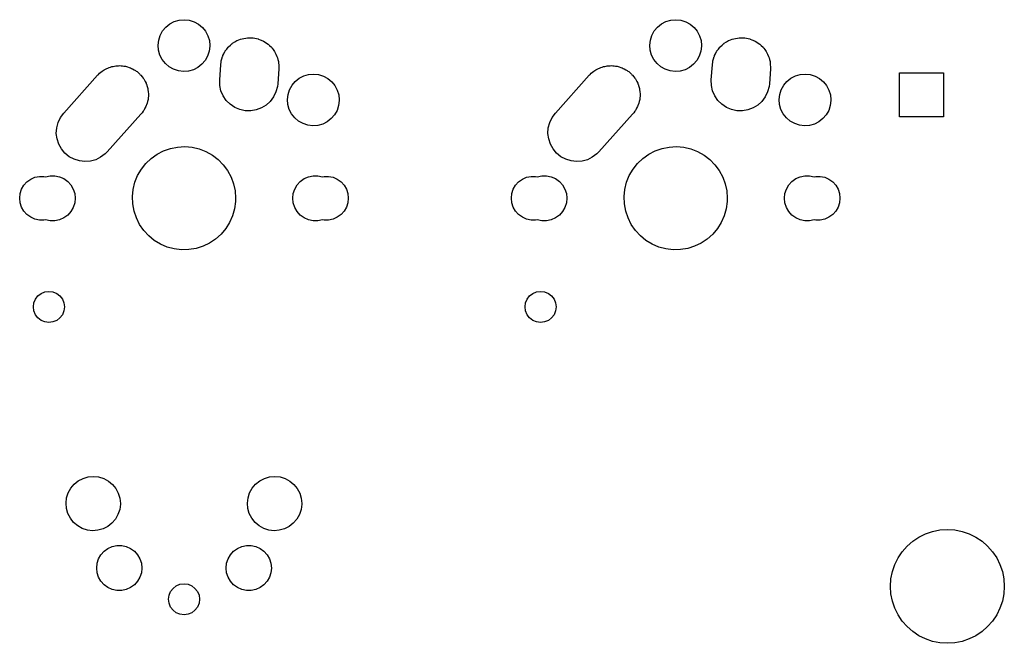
# Model space of a CAD drawing. Extents: x 124.3 to 210.2, y -114.7 to -26.3.
# Tile 2 of 7: x 172.2 to 210.2, y -114.7 to -90.6. Entities that reach past the tile are written whole.
import ezdxf

# ---------------------------------------------------------------- set-up
doc = ezdxf.new("R2010")
doc.units = 0
doc.layers.add('BLACK', color=7, linetype='CONTINUOUS')

msp = doc.modelspace()

# ---------------------------------------------------------------- linework, layer by layer
at = {"layer": 'BLACK', "linetype": 'CONTINUOUS'}
for p, q in [((177.675, -91.035), (177.8, -90.8855)), ((177.8, -90.8855), (177.952, -90.7632)), ((177.952, -90.7632), (178.125, -90.6728)), ((178.125, -90.6728), (178.313, -90.6177)), ((178.313, -90.6177), (178.507, -90.6)), ((178.507, -90.6), (178.701, -90.6204)), ((178.701, -90.6204), (178.888, -90.6781)), ((178.888, -90.6781), (179.059, -90.771)), ((179.059, -90.771), (179.21, -90.8954)), ((179.21, -90.8954), (179.333, -91.0466)), ((196.675, -91.035), (196.8, -90.8855)), ((196.8, -90.8855), (196.952, -90.7632)), ((196.952, -90.7632), (197.125, -90.6728)), ((197.125, -90.6728), (197.313, -90.6177)), ((197.313, -90.6177), (197.507, -90.6)), ((197.507, -90.6), (197.701, -90.6204)), ((197.701, -90.6204), (197.888, -90.6781)), ((197.888, -90.6781), (198.059, -90.771)), ((198.059, -90.771), (198.21, -90.8954)), ((198.21, -90.8954), (198.333, -91.0466)), ((177.522, -91.3921), (177.581, -91.2061)), ((177.581, -91.2061), (177.675, -91.035)), ((179.333, -91.0466), (179.425, -91.2189)), ((179.425, -91.2189), (179.481, -91.4058)), ((180.749, -91.3333), (180.952, -91.2985)), ((180.952, -91.2985), (180.954, -91.2985)), ((180.954, -91.2985), (180.957, -91.298)), ((180.957, -91.298), (181.02, -91.2994)), ((181.02, -91.2994), (181.158, -91.3012)), ((181.158, -91.3012), (181.164, -91.3025)), ((181.164, -91.3025), (181.171, -91.3027)), ((181.171, -91.3027), (181.24, -91.3176)), ((181.24, -91.3176), (181.36, -91.3413)), ((196.522, -91.3921), (196.581, -91.2061)), ((196.581, -91.2061), (196.675, -91.035)), ((198.333, -91.0466), (198.425, -91.2189)), ((198.425, -91.2189), (198.481, -91.4058)), ((199.749, -91.3333), (199.952, -91.2985)), ((199.952, -91.2985), (199.954, -91.2985)), ((199.954, -91.2985), (199.957, -91.298)), ((199.957, -91.298), (200.02, -91.2994)), ((200.02, -91.2994), (200.158, -91.3012)), ((200.158, -91.3012), (200.164, -91.3025)), ((200.164, -91.3025), (200.171, -91.3027)), ((200.171, -91.3027), (200.24, -91.3176)), ((200.24, -91.3176), (200.36, -91.3413)), ((177.5, -91.586), (177.522, -91.3921)), ((177.516, -91.7805), (177.5, -91.586)), ((179.5, -91.6279), (179.475, -91.8215)), ((179.481, -91.4058), (179.5, -91.6)), ((179.5, -91.6), (179.5, -91.6279)), ((180.151, -91.7385), (180.206, -91.6643)), ((180.206, -91.6643), (180.217, -91.6543)), ((180.217, -91.6543), (180.224, -91.6456)), ((180.224, -91.6456), (180.295, -91.5836)), ((180.295, -91.5836), (180.364, -91.5203)), ((180.364, -91.5203), (180.373, -91.5148)), ((180.373, -91.5148), (180.379, -91.5099)), ((180.379, -91.5099), (180.468, -91.4566)), ((180.468, -91.4566), (180.546, -91.4088)), ((180.546, -91.4088), (180.552, -91.4066)), ((180.552, -91.4066), (180.556, -91.4046)), ((180.556, -91.4046), (180.681, -91.3584)), ((180.681, -91.3584), (180.746, -91.3338)), ((180.746, -91.3338), (180.748, -91.3335)), ((180.748, -91.3335), (180.749, -91.3333)), ((181.36, -91.3413), (181.37, -91.3456)), ((181.37, -91.3456), (181.38, -91.3476)), ((181.38, -91.3476), (181.446, -91.3758)), ((181.446, -91.3758), (181.551, -91.4176)), ((181.551, -91.4176), (181.564, -91.4262)), ((181.564, -91.4262), (181.576, -91.4313)), ((181.576, -91.4313), (181.635, -91.4707)), ((181.635, -91.4707), (181.725, -91.5275)), ((181.725, -91.5275), (181.74, -91.5415)), ((181.74, -91.5415), (181.754, -91.5506)), ((181.754, -91.5506), (181.802, -91.5989)), ((181.802, -91.5989), (181.876, -91.6672)), ((181.876, -91.6672), (181.891, -91.6875)), ((181.891, -91.6875), (181.905, -91.7014)), ((196.5, -91.586), (196.522, -91.3921)), ((196.516, -91.7805), (196.5, -91.586)), ((198.5, -91.6279), (198.475, -91.8215)), ((198.481, -91.4058), (198.5, -91.6)), ((198.5, -91.6), (198.5, -91.6279)), ((199.151, -91.7385), (199.206, -91.6643)), ((199.206, -91.6643), (199.217, -91.6543)), ((199.217, -91.6543), (199.224, -91.6456)), ((199.224, -91.6456), (199.295, -91.5836)), ((199.295, -91.5836), (199.364, -91.5203)), ((199.364, -91.5203), (199.373, -91.5148)), ((199.373, -91.5148), (199.379, -91.5099)), ((199.379, -91.5099), (199.468, -91.4566)), ((199.468, -91.4566), (199.546, -91.4088)), ((199.546, -91.4088), (199.552, -91.4066)), ((199.552, -91.4066), (199.556, -91.4046)), ((199.556, -91.4046), (199.681, -91.3584)), ((199.681, -91.3584), (199.746, -91.3338)), ((199.746, -91.3338), (199.748, -91.3335)), ((199.748, -91.3335), (199.749, -91.3333)), ((200.36, -91.3413), (200.37, -91.3456)), ((200.37, -91.3456), (200.38, -91.3476)), ((200.38, -91.3476), (200.446, -91.3758)), ((200.446, -91.3758), (200.551, -91.4176)), ((200.551, -91.4176), (200.564, -91.4262)), ((200.564, -91.4262), (200.576, -91.4313)), ((200.576, -91.4313), (200.635, -91.4707)), ((200.635, -91.4707), (200.725, -91.5275)), ((200.725, -91.5275), (200.74, -91.5415)), ((200.74, -91.5415), (200.754, -91.5506)), ((200.754, -91.5506), (200.802, -91.5989)), ((200.802, -91.5989), (200.876, -91.6672)), ((200.876, -91.6672), (200.891, -91.6875)), ((200.891, -91.6875), (200.905, -91.7014)), ((177.57, -91.9681), (177.516, -91.7805)), ((177.659, -92.1417), (177.57, -91.9681)), ((179.414, -92.0067), (179.317, -92.1764)), ((179.475, -91.8215), (179.414, -92.0067)), ((179.963, -92.1113), (179.985, -92.0278)), ((179.985, -92.0278), (179.995, -92.007)), ((179.995, -92.007), (180.001, -91.9895)), ((180.001, -91.9895), (180.039, -91.9164)), ((180.039, -91.9164), (180.078, -91.8355)), ((180.078, -91.8355), (180.09, -91.8202)), ((180.09, -91.8202), (180.096, -91.8073)), ((180.096, -91.8073), (180.151, -91.7385)), ((181.905, -91.7014), (181.942, -91.7559)), ((181.942, -91.7559), (181.999, -91.8322)), ((181.999, -91.8322), (182.012, -91.8589)), ((182.012, -91.8589), (182.025, -91.878)), ((182.025, -91.878), (182.051, -91.9362)), ((182.051, -91.9362), (182.09, -92.0168)), ((182.09, -92.0168), (182.1, -92.0499)), ((182.1, -92.0499), (182.11, -92.0742)), ((182.11, -92.0742), (182.123, -92.1335)), ((196.57, -91.9681), (196.516, -91.7805)), ((196.659, -92.1417), (196.57, -91.9681)), ((198.414, -92.0067), (198.317, -92.1764)), ((198.475, -91.8215), (198.414, -92.0067)), ((198.963, -92.1113), (198.985, -92.0278)), ((198.985, -92.0278), (198.995, -92.007)), ((198.995, -92.007), (199.001, -91.9895)), ((199.001, -91.9895), (199.039, -91.9164)), ((199.039, -91.9164), (199.078, -91.8355)), ((199.078, -91.8355), (199.09, -91.8202)), ((199.09, -91.8202), (199.096, -91.8073)), ((199.096, -91.8073), (199.151, -91.7385)), ((200.905, -91.7014), (200.942, -91.7559)), ((200.942, -91.7559), (200.999, -91.8322)), ((200.999, -91.8322), (201.012, -91.8589)), ((201.012, -91.8589), (201.025, -91.878)), ((201.025, -91.878), (201.051, -91.9362)), ((201.051, -91.9362), (201.09, -92.0168)), ((201.09, -92.0168), (201.1, -92.0499)), ((201.1, -92.0499), (201.11, -92.0742)), ((201.11, -92.0742), (201.123, -92.1335)), ((175.561, -92.4678), (175.602, -92.4476)), ((175.602, -92.4476), (175.654, -92.4334)), ((175.654, -92.4334), (175.709, -92.4133)), ((175.709, -92.4133), (175.761, -92.4044)), ((175.761, -92.4044), (175.809, -92.3914)), ((175.809, -92.3914), (175.859, -92.3876)), ((175.859, -92.3876), (175.912, -92.3785)), ((175.912, -92.3785), (175.969, -92.3792)), ((175.969, -92.3792), (176.022, -92.3752)), ((176.022, -92.3752), (176.068, -92.3805)), ((176.068, -92.3805), (176.118, -92.3812)), ((176.118, -92.3812), (176.178, -92.3931)), ((176.178, -92.3931), (176.234, -92.3996)), ((176.234, -92.3996), (176.275, -92.4124)), ((176.275, -92.4124), (176.32, -92.4213)), ((176.32, -92.4213), (176.381, -92.4457)), ((176.381, -92.4457), (176.438, -92.4637)), ((177.781, -92.2947), (177.659, -92.1417)), ((177.929, -92.4211), (177.781, -92.2947)), ((178.1, -92.5164), (177.929, -92.4211)), ((179.036, -92.4443), (178.862, -92.5323)), ((179.19, -92.3242), (179.036, -92.4443)), ((179.317, -92.1764), (179.19, -92.3242)), ((179.878, -92.9235), (179.917, -92.3435)), ((179.917, -92.3435), (179.93, -92.2343)), ((179.93, -92.2343), (179.937, -92.208)), ((179.937, -92.208), (179.94, -92.1861)), ((179.94, -92.1861), (179.963, -92.1113)), ((182.123, -92.1335), (182.146, -92.215)), ((182.146, -92.215), (182.15, -92.2537)), ((182.15, -92.2537), (182.156, -92.2829)), ((182.156, -92.2829), (182.158, -92.3408)), ((182.158, -92.3408), (182.165, -92.42)), ((182.165, -92.42), (182.163, -92.4789)), ((194.561, -92.4678), (194.602, -92.4476)), ((194.602, -92.4476), (194.654, -92.4334)), ((194.654, -92.4334), (194.709, -92.4133)), ((194.709, -92.4133), (194.761, -92.4044)), ((194.761, -92.4044), (194.809, -92.3914)), ((194.809, -92.3914), (194.859, -92.3876)), ((194.859, -92.3876), (194.912, -92.3785)), ((194.912, -92.3785), (194.969, -92.3792)), ((194.969, -92.3792), (195.022, -92.3752)), ((195.022, -92.3752), (195.068, -92.3805)), ((195.068, -92.3805), (195.118, -92.3812)), ((195.118, -92.3812), (195.178, -92.3931)), ((195.178, -92.3931), (195.234, -92.3996)), ((195.234, -92.3996), (195.275, -92.4124)), ((195.275, -92.4124), (195.32, -92.4213)), ((195.32, -92.4213), (195.381, -92.4457)), ((195.381, -92.4457), (195.438, -92.4637)), ((196.781, -92.2947), (196.659, -92.1417)), ((196.929, -92.4211), (196.781, -92.2947)), ((197.1, -92.5164), (196.929, -92.4211)), ((198.036, -92.4443), (197.862, -92.5323)), ((198.19, -92.3242), (198.036, -92.4443)), ((198.317, -92.1764), (198.19, -92.3242)), ((198.878, -92.9235), (198.917, -92.3435)), ((198.917, -92.3435), (198.93, -92.2343)), ((198.93, -92.2343), (198.937, -92.208)), ((198.937, -92.208), (198.94, -92.1861)), ((198.94, -92.1861), (198.963, -92.1113)), ((201.123, -92.1335), (201.146, -92.215)), ((201.146, -92.215), (201.15, -92.2537)), ((201.15, -92.2537), (201.156, -92.2829)), ((201.156, -92.2829), (201.158, -92.3408)), ((201.158, -92.3408), (201.165, -92.42)), ((201.165, -92.42), (201.163, -92.4789)), ((173.853, -94.2087), (175.163, -92.7487)), ((175.163, -92.7487), (175.178, -92.7332)), ((175.178, -92.7332), (175.184, -92.7256)), ((175.184, -92.7256), (175.195, -92.7155)), ((175.195, -92.7155), (175.24, -92.6706)), ((175.24, -92.6706), (175.289, -92.6338)), ((175.289, -92.6338), (175.339, -92.5899)), ((175.339, -92.5899), (175.377, -92.5671)), ((175.377, -92.5671), (175.411, -92.5418)), ((175.411, -92.5418), (175.462, -92.5165)), ((175.462, -92.5165), (175.516, -92.4846)), ((175.516, -92.4846), (175.561, -92.4678)), ((176.438, -92.4637), (176.472, -92.4822)), ((176.472, -92.4822), (176.511, -92.4976)), ((176.511, -92.4976), (176.57, -92.535)), ((176.57, -92.535), (176.626, -92.5651)), ((176.626, -92.5651), (176.653, -92.5875)), ((176.653, -92.5875), (176.685, -92.6075)), ((176.685, -92.6075), (176.74, -92.6582)), ((176.74, -92.6582), (176.791, -92.7003)), ((176.791, -92.7003), (176.812, -92.7246)), ((176.812, -92.7246), (176.836, -92.7472)), ((176.836, -92.7472), (176.884, -92.8109)), ((176.884, -92.8109), (176.928, -92.8644)), ((178.285, -92.5767), (178.1, -92.5164)), ((178.479, -92.5998), (178.285, -92.5767)), ((178.674, -92.5848), (178.479, -92.5998)), ((178.862, -92.5323), (178.674, -92.5848)), ((182.162, -92.4965), (182.122, -93.0765)), ((182.163, -92.4789), (182.162, -92.4905)), ((182.162, -92.4905), (182.162, -92.4965)), ((182.952, -92.8632), (183.125, -92.7728)), ((183.125, -92.7728), (183.313, -92.7177)), ((183.313, -92.7177), (183.507, -92.7)), ((183.507, -92.7), (183.701, -92.7204)), ((183.701, -92.7204), (183.888, -92.7781)), ((183.888, -92.7781), (184.059, -92.871)), ((192.853, -94.2087), (194.163, -92.7487)), ((194.163, -92.7487), (194.178, -92.7332)), ((194.178, -92.7332), (194.184, -92.7256)), ((194.184, -92.7256), (194.195, -92.7155)), ((194.195, -92.7155), (194.24, -92.6706)), ((194.24, -92.6706), (194.289, -92.6338)), ((194.289, -92.6338), (194.339, -92.5899)), ((194.339, -92.5899), (194.377, -92.5671)), ((194.377, -92.5671), (194.411, -92.5418)), ((194.411, -92.5418), (194.462, -92.5165)), ((194.462, -92.5165), (194.516, -92.4846)), ((194.516, -92.4846), (194.561, -92.4678)), ((195.438, -92.4637), (195.472, -92.4822)), ((195.472, -92.4822), (195.511, -92.4976)), ((195.511, -92.4976), (195.57, -92.535)), ((195.57, -92.535), (195.626, -92.5651)), ((195.626, -92.5651), (195.653, -92.5875)), ((195.653, -92.5875), (195.685, -92.6075)), ((195.685, -92.6075), (195.74, -92.6582)), ((195.74, -92.6582), (195.791, -92.7003)), ((195.791, -92.7003), (195.812, -92.7246)), ((195.812, -92.7246), (195.836, -92.7472)), ((195.836, -92.7472), (195.884, -92.8109)), ((195.884, -92.8109), (195.928, -92.8644)), ((197.285, -92.5767), (197.1, -92.5164)), ((197.479, -92.5998), (197.285, -92.5767)), ((197.674, -92.5848), (197.479, -92.5998)), ((197.862, -92.5323), (197.674, -92.5848)), ((201.162, -92.4965), (201.122, -93.0765)), ((201.163, -92.4789), (201.162, -92.4905)), ((201.162, -92.4905), (201.162, -92.4965)), ((201.952, -92.8632), (202.125, -92.7728)), ((202.125, -92.7728), (202.313, -92.7177)), ((202.313, -92.7177), (202.507, -92.7)), ((202.507, -92.7), (202.701, -92.7204)), ((202.701, -92.7204), (202.888, -92.7781)), ((202.888, -92.7781), (203.059, -92.871)), ((206.15, -94.35), (206.15, -92.65)), ((206.15, -92.65), (207.85, -92.65)), ((207.85, -92.65), (207.85, -94.35)), ((176.928, -92.8644), (176.942, -92.8887)), ((176.942, -92.8887), (176.959, -92.9122)), ((176.959, -92.9122), (176.997, -92.9879)), ((176.997, -92.9879), (177.032, -93.0514)), ((177.032, -93.0514), (177.039, -93.0742)), ((177.039, -93.0742), (177.05, -93.0968)), ((177.05, -93.0968), (177.075, -93.1832)), ((177.075, -93.1832), (177.098, -93.2546)), ((179.883, -93.1371), (179.878, -92.9235)), ((179.929, -93.3458), (179.883, -93.1371)), ((182.11, -93.1857), (182.054, -93.3921)), ((182.122, -93.0765), (182.11, -93.1857)), ((182.581, -93.3061), (182.675, -93.135)), ((182.675, -93.135), (182.8, -92.9855)), ((182.8, -92.9855), (182.952, -92.8632)), ((184.059, -92.871), (184.21, -92.9954)), ((184.21, -92.9954), (184.333, -93.1466)), ((184.333, -93.1466), (184.425, -93.3189)), ((195.928, -92.8644), (195.942, -92.8887)), ((195.942, -92.8887), (195.959, -92.9122)), ((195.959, -92.9122), (195.997, -92.9879)), ((195.997, -92.9879), (196.032, -93.0514)), ((196.032, -93.0514), (196.039, -93.0742)), ((196.039, -93.0742), (196.05, -93.0968)), ((196.05, -93.0968), (196.075, -93.1832)), ((196.075, -93.1832), (196.098, -93.2546)), ((198.883, -93.1371), (198.878, -92.9235)), ((198.929, -93.3458), (198.883, -93.1371)), ((201.11, -93.1857), (201.054, -93.3921)), ((201.122, -93.0765), (201.11, -93.1857)), ((201.581, -93.3061), (201.675, -93.135)), ((201.675, -93.135), (201.8, -92.9855)), ((201.8, -92.9855), (201.952, -92.8632)), ((203.059, -92.871), (203.21, -92.9954)), ((203.21, -92.9954), (203.333, -93.1466)), ((203.333, -93.1466), (203.425, -93.3189)), ((177.098, -93.2546), (177.1, -93.2746)), ((177.1, -93.2746), (177.106, -93.295)), ((177.106, -93.295), (177.115, -93.3903)), ((177.123, -93.5589), (177.114, -93.6219)), ((177.115, -93.3903), (177.124, -93.4666)), ((177.124, -93.4666), (177.123, -93.4829)), ((177.123, -93.4829), (177.125, -93.5)), ((177.125, -93.5), (177.123, -93.5589)), ((180.014, -93.542), (179.929, -93.3458)), ((180.134, -93.7186), (180.014, -93.542)), ((181.961, -93.5845), (181.833, -93.7557)), ((182.054, -93.3921), (181.961, -93.5845)), ((182.5, -93.686), (182.522, -93.4921)), ((182.522, -93.4921), (182.581, -93.3061)), ((184.425, -93.3189), (184.481, -93.5058)), ((184.481, -93.5058), (184.5, -93.7)), ((196.098, -93.2546), (196.1, -93.2746)), ((196.1, -93.2746), (196.106, -93.295)), ((196.106, -93.295), (196.115, -93.3903)), ((196.123, -93.5589), (196.114, -93.6219)), ((196.115, -93.3903), (196.124, -93.4666)), ((196.124, -93.4666), (196.123, -93.4829)), ((196.123, -93.4829), (196.125, -93.5)), ((196.125, -93.5), (196.123, -93.5589)), ((199.014, -93.542), (198.929, -93.3458)), ((199.134, -93.7186), (199.014, -93.542)), ((200.961, -93.5845), (200.833, -93.7557)), ((201.054, -93.3921), (200.961, -93.5845)), ((201.5, -93.686), (201.522, -93.4921)), ((201.522, -93.4921), (201.581, -93.3061)), ((203.425, -93.3189), (203.481, -93.5058)), ((203.481, -93.5058), (203.5, -93.7)), ((177.028, -93.9576), (176.992, -94.0209)), ((177.04, -93.9201), (177.028, -93.9576)), ((177.056, -93.8866), (177.04, -93.9201)), ((177.072, -93.8271), (177.056, -93.8866)), ((177.094, -93.7626), (177.072, -93.8271)), ((177.1, -93.7194), (177.094, -93.7626)), ((177.111, -93.6799), (177.1, -93.7194)), ((177.114, -93.6219), (177.111, -93.6799)), ((180.286, -93.8693), (180.134, -93.7186)), ((180.463, -93.9887), (180.286, -93.8693)), ((181.675, -93.8996), (181.493, -94.0111)), ((181.833, -93.7557), (181.675, -93.8996)), ((182.516, -93.8805), (182.5, -93.686)), ((182.57, -94.0681), (182.516, -93.8805)), ((184.475, -93.9215), (184.414, -94.1067)), ((184.5, -93.7279), (184.475, -93.9215)), ((184.5, -93.7), (184.5, -93.7279)), ((196.028, -93.9576), (195.992, -94.0209)), ((196.04, -93.9201), (196.028, -93.9576)), ((196.056, -93.8866), (196.04, -93.9201)), ((196.072, -93.8271), (196.056, -93.8866)), ((196.094, -93.7626), (196.072, -93.8271)), ((196.1, -93.7194), (196.094, -93.7626)), ((196.111, -93.6799), (196.1, -93.7194)), ((196.114, -93.6219), (196.111, -93.6799)), ((199.286, -93.8693), (199.134, -93.7186)), ((199.463, -93.9887), (199.286, -93.8693)), ((200.675, -93.8996), (200.493, -94.0111)), ((200.833, -93.7557), (200.675, -93.8996)), ((201.516, -93.8805), (201.5, -93.686)), ((201.57, -94.0681), (201.516, -93.8805)), ((203.475, -93.9215), (203.414, -94.1067)), ((203.5, -93.7279), (203.475, -93.9215)), ((203.5, -93.7), (203.5, -93.7279)), ((173.726, -94.3806), (173.853, -94.2087)), ((176.837, -94.2513), (175.527, -95.7113)), ((176.878, -94.1966), (176.837, -94.2513)), ((176.927, -94.1372), (176.878, -94.1966)), ((176.944, -94.1063), (176.927, -94.1372)), ((176.964, -94.0794), (176.944, -94.1063)), ((176.992, -94.0209), (176.964, -94.0794)), ((180.66, -94.0723), (180.463, -93.9887)), ((180.869, -94.1173), (180.66, -94.0723)), ((181.082, -94.122), (180.869, -94.1173)), ((181.293, -94.0862), (181.082, -94.122)), ((181.493, -94.0111), (181.293, -94.0862)), ((182.659, -94.2417), (182.57, -94.0681)), ((182.781, -94.3947), (182.659, -94.2417)), ((184.317, -94.2764), (184.19, -94.4242)), ((184.414, -94.1067), (184.317, -94.2764)), ((192.726, -94.3806), (192.853, -94.2087)), ((195.837, -94.2513), (194.527, -95.7113)), ((195.878, -94.1966), (195.837, -94.2513)), ((195.927, -94.1372), (195.878, -94.1966)), ((195.944, -94.1063), (195.927, -94.1372)), ((195.964, -94.0794), (195.944, -94.1063)), ((195.992, -94.0209), (195.964, -94.0794)), ((199.66, -94.0723), (199.463, -93.9887)), ((199.869, -94.1173), (199.66, -94.0723)), ((200.082, -94.122), (199.869, -94.1173)), ((200.293, -94.0862), (200.082, -94.122)), ((200.493, -94.0111), (200.293, -94.0862)), ((201.659, -94.2417), (201.57, -94.0681)), ((201.781, -94.3947), (201.659, -94.2417)), ((203.317, -94.2764), (203.19, -94.4242)), ((203.414, -94.1067), (203.317, -94.2764)), ((207.85, -94.35), (206.15, -94.35)), ((173.579, -94.7801), (173.634, -94.5734)), ((173.634, -94.5734), (173.726, -94.3806)), ((182.929, -94.5211), (182.781, -94.3947)), ((183.1, -94.6164), (182.929, -94.5211)), ((183.285, -94.6767), (183.1, -94.6164)), ((183.479, -94.6998), (183.285, -94.6767)), ((183.674, -94.6848), (183.479, -94.6998)), ((183.862, -94.6323), (183.674, -94.6848)), ((184.036, -94.5443), (183.862, -94.6323)), ((184.19, -94.4242), (184.036, -94.5443)), ((192.579, -94.7801), (192.634, -94.5734)), ((192.634, -94.5734), (192.726, -94.3806)), ((201.929, -94.5211), (201.781, -94.3947)), ((202.1, -94.6164), (201.929, -94.5211)), ((202.285, -94.6767), (202.1, -94.6164)), ((202.479, -94.6998), (202.285, -94.6767)), ((202.674, -94.6848), (202.479, -94.6998)), ((202.862, -94.6323), (202.674, -94.6848)), ((203.036, -94.5443), (202.862, -94.6323)), ((203.19, -94.4242), (203.036, -94.5443)), ((173.565, -94.9934), (173.579, -94.7801)), ((173.592, -95.2054), (173.565, -94.9934)), ((192.565, -94.9934), (192.579, -94.7801)), ((192.592, -95.2054), (192.565, -94.9934)), ((173.658, -95.4086), (173.592, -95.2054)), ((173.762, -95.5956), (173.658, -95.4086)), ((192.658, -95.4086), (192.592, -95.2054)), ((192.762, -95.5956), (192.658, -95.4086)), ((173.899, -95.7596), (173.762, -95.5956)), ((174.064, -95.8949), (173.899, -95.7596)), ((175.45, -95.7894), (175.279, -95.9182)), ((175.527, -95.7113), (175.45, -95.7894)), ((177.229, -95.9637), (177.458, -95.7999)), ((177.458, -95.7999), (177.708, -95.6701)), ((177.708, -95.6701), (177.974, -95.5768)), ((177.974, -95.5768), (178.25, -95.5218)), ((178.25, -95.5218), (178.531, -95.5063)), ((178.531, -95.5063), (178.812, -95.5306)), ((178.812, -95.5306), (179.086, -95.5942)), ((179.086, -95.5942), (179.349, -95.6959)), ((179.349, -95.6959), (179.595, -95.8335)), ((179.595, -95.8335), (179.819, -96.0044)), ((192.899, -95.7596), (192.762, -95.5956)), ((193.064, -95.8949), (192.899, -95.7596)), ((194.45, -95.7894), (194.279, -95.9182)), ((194.527, -95.7113), (194.45, -95.7894)), ((196.229, -95.9637), (196.458, -95.7999)), ((196.458, -95.7999), (196.708, -95.6701)), ((196.708, -95.6701), (196.974, -95.5768)), ((196.974, -95.5768), (197.25, -95.5218)), ((197.25, -95.5218), (197.531, -95.5063)), ((197.531, -95.5063), (197.812, -95.5306)), ((197.812, -95.5306), (198.086, -95.5942)), ((198.086, -95.5942), (198.349, -95.6959)), ((198.349, -95.6959), (198.595, -95.8335)), ((198.595, -95.8335), (198.819, -96.0044)), ((174.252, -95.9963), (174.064, -95.8949)), ((174.456, -96.0604), (174.252, -95.9963)), ((174.668, -96.0848), (174.456, -96.0604)), ((174.881, -96.0686), (174.668, -96.0848)), ((175.088, -96.0124), (174.881, -96.0686)), ((175.279, -95.9182), (175.088, -96.0124)), ((176.851, -96.3793), (177.025, -96.1581)), ((177.025, -96.1581), (177.229, -95.9637)), ((179.819, -96.0044), (180.016, -96.2051)), ((180.016, -96.2051), (180.184, -96.4316)), ((193.252, -95.9963), (193.064, -95.8949)), ((193.456, -96.0604), (193.252, -95.9963)), ((193.668, -96.0848), (193.456, -96.0604)), ((193.881, -96.0686), (193.668, -96.0848)), ((194.088, -96.0124), (193.881, -96.0686)), ((194.279, -95.9182), (194.088, -96.0124)), ((195.851, -96.3793), (196.025, -96.1581)), ((196.025, -96.1581), (196.229, -95.9637)), ((198.819, -96.0044), (199.016, -96.2051)), ((199.016, -96.2051), (199.184, -96.4316)), ((173.15, -96.6677), (173.329, -96.6298)), ((173.329, -96.6298), (173.511, -96.6298)), ((173.511, -96.6298), (173.69, -96.6678)), ((176.604, -96.8839), (176.709, -96.6228)), ((176.709, -96.6228), (176.851, -96.3793)), ((180.184, -96.4316), (180.317, -96.6795)), ((183.31, -96.6678), (183.489, -96.6298)), ((183.489, -96.6298), (183.671, -96.6298)), ((183.671, -96.6298), (183.85, -96.6677)), ((192.15, -96.6677), (192.329, -96.6298)), ((192.329, -96.6298), (192.511, -96.6298)), ((192.511, -96.6298), (192.69, -96.6678)), ((195.604, -96.8839), (195.709, -96.6228)), ((195.709, -96.6228), (195.851, -96.3793)), ((199.184, -96.4316), (199.317, -96.6795)), ((202.31, -96.6678), (202.489, -96.6298)), ((202.489, -96.6298), (202.671, -96.6298)), ((202.671, -96.6298), (202.85, -96.6677)), ((172.223, -97.1543), (172.312, -97.0004)), ((172.312, -97.0004), (172.431, -96.8683)), ((172.431, -96.8683), (172.575, -96.7639)), ((172.575, -96.7639), (172.737, -96.6916)), ((172.737, -96.6916), (172.911, -96.6547)), ((172.911, -96.6547), (173.089, -96.6547)), ((173.089, -96.6547), (173.15, -96.6677)), ((173.69, -96.6678), (173.857, -96.7422)), ((173.857, -96.7422), (174.005, -96.8497)), ((174.005, -96.8497), (174.128, -96.9857)), ((174.128, -96.9857), (174.219, -97.1441)), ((176.536, -97.1572), (176.604, -96.8839)), ((180.317, -96.6795), (180.415, -96.9437)), ((180.415, -96.9437), (180.474, -97.2191)), ((182.781, -97.1441), (182.872, -96.9857)), ((182.872, -96.9857), (182.995, -96.8497)), ((182.995, -96.8497), (183.142, -96.7422)), ((183.142, -96.7422), (183.31, -96.6678)), ((183.85, -96.6677), (183.911, -96.6547)), ((183.911, -96.6547), (184.089, -96.6547)), ((184.089, -96.6547), (184.263, -96.6916)), ((184.263, -96.6916), (184.425, -96.7639)), ((184.425, -96.7639), (184.569, -96.8683)), ((184.569, -96.8683), (184.688, -97.0004)), ((184.688, -97.0004), (184.777, -97.1543)), ((191.223, -97.1543), (191.312, -97.0004)), ((191.312, -97.0004), (191.431, -96.8683)), ((191.431, -96.8683), (191.575, -96.7639)), ((191.575, -96.7639), (191.737, -96.6916)), ((191.737, -96.6916), (191.911, -96.6547)), ((191.911, -96.6547), (192.089, -96.6547)), ((192.089, -96.6547), (192.15, -96.6677)), ((192.69, -96.6678), (192.857, -96.7422)), ((192.857, -96.7422), (193.005, -96.8497)), ((193.005, -96.8497), (193.128, -96.9857)), ((193.128, -96.9857), (193.219, -97.1441)), ((195.536, -97.1572), (195.604, -96.8839)), ((199.317, -96.6795), (199.415, -96.9437)), ((199.415, -96.9437), (199.474, -97.2191)), ((201.781, -97.1441), (201.872, -96.9857)), ((201.872, -96.9857), (201.995, -96.8497)), ((201.995, -96.8497), (202.142, -96.7422)), ((202.142, -96.7422), (202.31, -96.6678)), ((202.85, -96.6677), (202.911, -96.6547)), ((202.911, -96.6547), (203.089, -96.6547)), ((203.089, -96.6547), (203.263, -96.6916)), ((203.263, -96.6916), (203.425, -96.7639)), ((203.425, -96.7639), (203.569, -96.8683)), ((203.569, -96.8683), (203.688, -97.0004)), ((203.688, -97.0004), (203.777, -97.1543)), ((172.15, -97.5), (172.169, -97.3233)), ((172.169, -97.3233), (172.223, -97.1543)), ((174.219, -97.1441), (174.276, -97.3181)), ((174.276, -97.3181), (174.295, -97.5)), ((176.507, -97.4374), (176.536, -97.1572)), ((180.474, -97.2191), (180.494, -97.5)), ((182.705, -97.5), (182.724, -97.3181)), ((182.724, -97.3181), (182.781, -97.1441)), ((184.777, -97.1543), (184.831, -97.3233)), ((184.831, -97.3233), (184.85, -97.5)), ((191.15, -97.5), (191.169, -97.3233)), ((191.169, -97.3233), (191.223, -97.1543)), ((193.219, -97.1441), (193.276, -97.3181)), ((193.276, -97.3181), (193.295, -97.5)), ((195.507, -97.4374), (195.536, -97.1572)), ((199.474, -97.2191), (199.494, -97.5)), ((201.705, -97.5), (201.724, -97.3181)), ((201.724, -97.3181), (201.781, -97.1441)), ((203.777, -97.1543), (203.831, -97.3233)), ((203.831, -97.3233), (203.85, -97.5)), ((172.169, -97.6767), (172.15, -97.5)), ((172.223, -97.8457), (172.169, -97.6767)), ((174.276, -97.6819), (174.219, -97.8559)), ((174.295, -97.5), (174.276, -97.6819)), ((176.518, -97.7188), (176.507, -97.4374)), ((176.569, -97.9959), (176.518, -97.7188)), ((180.49, -97.6252), (180.452, -97.9043)), ((180.494, -97.5), (180.49, -97.6252)), ((182.724, -97.6819), (182.705, -97.5)), ((182.781, -97.8559), (182.724, -97.6819)), ((184.831, -97.6767), (184.777, -97.8457)), ((184.85, -97.5), (184.831, -97.6767)), ((191.169, -97.6767), (191.15, -97.5)), ((191.223, -97.8457), (191.169, -97.6767)), ((193.276, -97.6819), (193.219, -97.8559)), ((193.295, -97.5), (193.276, -97.6819)), ((195.518, -97.7188), (195.507, -97.4374)), ((195.569, -97.9959), (195.518, -97.7188)), ((199.49, -97.6252), (199.452, -97.9043)), ((199.494, -97.5), (199.49, -97.6252)), ((201.724, -97.6819), (201.705, -97.5)), ((201.781, -97.8559), (201.724, -97.6819)), ((203.831, -97.6767), (203.777, -97.8457)), ((203.85, -97.5), (203.831, -97.6767)), ((172.312, -97.9996), (172.223, -97.8457)), ((172.431, -98.1317), (172.312, -97.9996)), ((172.575, -98.2361), (172.431, -98.1317)), ((174.005, -98.1503), (173.857, -98.2578)), ((174.128, -98.0143), (174.005, -98.1503)), ((174.219, -97.8559), (174.128, -98.0143)), ((176.658, -98.263), (176.569, -97.9959)), ((180.452, -97.9043), (180.376, -98.1754)), ((182.872, -98.0143), (182.781, -97.8559)), ((182.995, -98.1503), (182.872, -98.0143)), ((183.142, -98.2578), (182.995, -98.1503)), ((184.569, -98.1317), (184.425, -98.2361)), ((184.688, -97.9996), (184.569, -98.1317)), ((184.777, -97.8457), (184.688, -97.9996)), ((191.312, -97.9996), (191.223, -97.8457)), ((191.431, -98.1317), (191.312, -97.9996)), ((191.575, -98.2361), (191.431, -98.1317)), ((193.005, -98.1503), (192.857, -98.2578)), ((193.128, -98.0143), (193.005, -98.1503)), ((193.219, -97.8559), (193.128, -98.0143)), ((195.658, -98.263), (195.569, -97.9959)), ((199.452, -97.9043), (199.376, -98.1754)), ((201.872, -98.0143), (201.781, -97.8559)), ((201.995, -98.1503), (201.872, -98.0143)), ((202.142, -98.2578), (201.995, -98.1503)), ((203.569, -98.1317), (203.425, -98.2361)), ((203.688, -97.9996), (203.569, -98.1317)), ((203.777, -97.8457), (203.688, -97.9996)), ((172.737, -98.3084), (172.575, -98.2361)), ((172.911, -98.3453), (172.737, -98.3084)), ((173.089, -98.3453), (172.911, -98.3453)), ((173.15, -98.3323), (173.089, -98.3453)), ((173.329, -98.3702), (173.15, -98.3323)), ((173.511, -98.3702), (173.329, -98.3702)), ((173.69, -98.3322), (173.511, -98.3702)), ((173.857, -98.2578), (173.69, -98.3322)), ((176.784, -98.515), (176.658, -98.263)), ((176.944, -98.7467), (176.784, -98.515)), ((180.262, -98.433), (180.113, -98.672)), ((180.376, -98.1754), (180.262, -98.433)), ((183.31, -98.3322), (183.142, -98.2578)), ((183.489, -98.3702), (183.31, -98.3322)), ((183.671, -98.3702), (183.489, -98.3702)), ((183.85, -98.3323), (183.671, -98.3702)), ((183.911, -98.3453), (183.85, -98.3323)), ((184.089, -98.3453), (183.911, -98.3453)), ((184.263, -98.3084), (184.089, -98.3453)), ((184.425, -98.2361), (184.263, -98.3084)), ((191.737, -98.3084), (191.575, -98.2361)), ((191.911, -98.3453), (191.737, -98.3084)), ((192.089, -98.3453), (191.911, -98.3453)), ((192.15, -98.3323), (192.089, -98.3453)), ((192.329, -98.3702), (192.15, -98.3323)), ((192.511, -98.3702), (192.329, -98.3702)), ((192.69, -98.3322), (192.511, -98.3702)), ((192.857, -98.2578), (192.69, -98.3322)), ((195.784, -98.515), (195.658, -98.263)), ((195.944, -98.7467), (195.784, -98.515)), ((199.262, -98.433), (199.113, -98.672)), ((199.376, -98.1754), (199.262, -98.433)), ((202.31, -98.3322), (202.142, -98.2578)), ((202.489, -98.3702), (202.31, -98.3322)), ((202.671, -98.3702), (202.489, -98.3702)), ((202.85, -98.3323), (202.671, -98.3702)), ((202.911, -98.3453), (202.85, -98.3323)), ((203.089, -98.3453), (202.911, -98.3453)), ((203.263, -98.3084), (203.089, -98.3453)), ((203.425, -98.2361), (203.263, -98.3084)), ((177.135, -98.9535), (176.944, -98.7467)), ((179.932, -98.8876), (179.722, -99.0755)), ((180.113, -98.672), (179.932, -98.8876)), ((196.135, -98.9535), (195.944, -98.7467)), ((198.932, -98.8876), (198.722, -99.0755)), ((199.113, -98.672), (198.932, -98.8876)), ((177.353, -99.1313), (177.135, -98.9535)), ((177.595, -99.2766), (177.353, -99.1313)), ((177.854, -99.3864), (177.595, -99.2766)), ((179.488, -99.232), (179.234, -99.3539)), ((179.722, -99.0755), (179.488, -99.232)), ((196.353, -99.1313), (196.135, -98.9535)), ((196.595, -99.2766), (196.353, -99.1313)), ((196.854, -99.3864), (196.595, -99.2766)), ((198.488, -99.232), (198.234, -99.3539)), ((198.722, -99.0755), (198.488, -99.232)), ((178.126, -99.4586), (177.854, -99.3864)), ((178.406, -99.4917), (178.126, -99.4586)), ((178.688, -99.4851), (178.406, -99.4917)), ((178.965, -99.4388), (178.688, -99.4851)), ((179.234, -99.3539), (178.965, -99.4388)), ((197.126, -99.4586), (196.854, -99.3864)), ((197.406, -99.4917), (197.126, -99.4586)), ((197.688, -99.4851), (197.406, -99.4917)), ((197.965, -99.4388), (197.688, -99.4851)), ((198.234, -99.3539), (197.965, -99.4388)), ((172.856, -101.276), (172.98, -101.18)), ((172.98, -101.18), (173.125, -101.12)), ((173.125, -101.12), (173.28, -101.1)), ((173.28, -101.1), (173.435, -101.12)), ((173.435, -101.12), (173.58, -101.18)), ((173.58, -101.18), (173.704, -101.276)), ((191.856, -101.276), (191.98, -101.18)), ((191.98, -101.18), (192.125, -101.12)), ((192.125, -101.12), (192.28, -101.1)), ((192.28, -101.1), (192.435, -101.12)), ((192.435, -101.12), (192.58, -101.18)), ((192.58, -101.18), (192.704, -101.276)), ((172.68, -101.7), (172.7, -101.545)), ((172.7, -101.545), (172.76, -101.4)), ((172.76, -101.4), (172.856, -101.276)), ((173.704, -101.276), (173.8, -101.4)), ((173.8, -101.4), (173.86, -101.545)), ((173.86, -101.545), (173.88, -101.7)), ((191.68, -101.7), (191.7, -101.545)), ((191.7, -101.545), (191.76, -101.4)), ((191.76, -101.4), (191.856, -101.276)), ((192.704, -101.276), (192.8, -101.4)), ((192.8, -101.4), (192.86, -101.545)), ((192.86, -101.545), (192.88, -101.7)), ((172.7, -101.855), (172.68, -101.7)), ((172.76, -102), (172.7, -101.855)), ((173.86, -101.855), (173.8, -102)), ((173.88, -101.7), (173.86, -101.855)), ((191.7, -101.855), (191.68, -101.7)), ((191.76, -102), (191.7, -101.855)), ((192.86, -101.855), (192.8, -102)), ((192.88, -101.7), (192.86, -101.855)), ((172.856, -102.124), (172.76, -102)), ((172.98, -102.22), (172.856, -102.124)), ((173.125, -102.28), (172.98, -102.22)), ((173.28, -102.3), (173.125, -102.28)), ((173.435, -102.28), (173.28, -102.3)), ((173.58, -102.22), (173.435, -102.28)), ((173.704, -102.124), (173.58, -102.22)), ((173.8, -102), (173.704, -102.124)), ((191.856, -102.124), (191.76, -102)), ((191.98, -102.22), (191.856, -102.124)), ((192.125, -102.28), (191.98, -102.22)), ((192.28, -102.3), (192.125, -102.28)), ((192.435, -102.28), (192.28, -102.3)), ((192.58, -102.22), (192.435, -102.28)), ((192.704, -102.124), (192.58, -102.22)), ((192.8, -102), (192.704, -102.124)), ((174.255, -108.55), (174.415, -108.421)), ((174.415, -108.421), (174.597, -108.326)), ((174.597, -108.326), (174.793, -108.269)), ((174.793, -108.269), (174.997, -108.25)), ((174.997, -108.25), (175.201, -108.271)), ((175.201, -108.271), (175.397, -108.332)), ((175.397, -108.332), (175.577, -108.43)), ((175.577, -108.43), (175.735, -108.56)), ((181.265, -108.55), (181.425, -108.421)), ((181.425, -108.421), (181.607, -108.326)), ((181.607, -108.326), (181.803, -108.269)), ((181.803, -108.269), (182.007, -108.25)), ((182.007, -108.25), (182.211, -108.271)), ((182.211, -108.271), (182.407, -108.332)), ((182.407, -108.332), (182.587, -108.43)), ((182.587, -108.43), (182.745, -108.56)), ((174.025, -108.886), (174.124, -108.707)), ((174.124, -108.707), (174.255, -108.55)), ((175.735, -108.56), (175.865, -108.719)), ((175.865, -108.719), (175.961, -108.9)), ((181.035, -108.886), (181.134, -108.707)), ((181.134, -108.707), (181.265, -108.55)), ((182.745, -108.56), (182.875, -108.719)), ((182.875, -108.719), (182.971, -108.9)), ((173.94, -109.285), (173.963, -109.082)), ((173.963, -109.082), (174.025, -108.886)), ((175.961, -108.9), (176.02, -109.096)), ((176.02, -109.096), (176.04, -109.3)), ((180.95, -109.285), (180.973, -109.082)), ((180.973, -109.082), (181.035, -108.886)), ((182.971, -108.9), (183.03, -109.096)), ((183.03, -109.096), (183.05, -109.3)), ((173.957, -109.49), (173.94, -109.285)), ((174.014, -109.687), (173.957, -109.49)), ((176.014, -109.533), (175.949, -109.727)), ((176.04, -109.329), (176.014, -109.533)), ((176.04, -109.3), (176.04, -109.329)), ((180.967, -109.49), (180.95, -109.285)), ((181.024, -109.687), (180.967, -109.49)), ((183.024, -109.533), (182.959, -109.727)), ((183.05, -109.329), (183.024, -109.533)), ((183.05, -109.3), (183.05, -109.329)), ((174.107, -109.869), (174.014, -109.687)), ((174.235, -110.029), (174.107, -109.869)), ((175.848, -109.905), (175.714, -110.06)), ((175.949, -109.727), (175.848, -109.905)), ((181.117, -109.869), (181.024, -109.687)), ((181.245, -110.029), (181.117, -109.869)), ((182.858, -109.905), (182.724, -110.06)), ((182.959, -109.727), (182.858, -109.905)), ((174.391, -110.162), (174.235, -110.029)), ((174.57, -110.262), (174.391, -110.162)), ((174.765, -110.326), (174.57, -110.262)), ((174.968, -110.35), (174.765, -110.326)), ((175.172, -110.334), (174.968, -110.35)), ((175.37, -110.279), (175.172, -110.334)), ((175.553, -110.187), (175.37, -110.279)), ((175.714, -110.06), (175.553, -110.187)), ((181.401, -110.162), (181.245, -110.029)), ((181.58, -110.262), (181.401, -110.162)), ((181.775, -110.326), (181.58, -110.262)), ((181.978, -110.35), (181.775, -110.326)), ((182.182, -110.334), (181.978, -110.35)), ((182.38, -110.279), (182.182, -110.334)), ((182.563, -110.187), (182.38, -110.279)), ((182.724, -110.06), (182.563, -110.187)), ((207.431, -110.375), (207.713, -110.319)), ((207.713, -110.319), (208, -110.3)), ((208, -110.3), (208.287, -110.319)), ((208.287, -110.319), (208.569, -110.375)), ((206.661, -110.755), (206.9, -110.595)), ((206.9, -110.595), (207.158, -110.467)), ((207.158, -110.467), (207.431, -110.375)), ((208.569, -110.375), (208.842, -110.467)), ((208.842, -110.467), (209.1, -110.595)), ((209.1, -110.595), (209.339, -110.755)), ((175.415, -111.14), (175.562, -111.032)), ((175.562, -111.032), (175.73, -110.958)), ((175.73, -110.958), (175.909, -110.92)), ((175.909, -110.92), (176.091, -110.92)), ((176.091, -110.92), (176.27, -110.958)), ((176.27, -110.958), (176.438, -111.032)), ((176.438, -111.032), (176.585, -111.14)), ((180.415, -111.14), (180.562, -111.032)), ((180.562, -111.032), (180.73, -110.958)), ((180.73, -110.958), (180.909, -110.92)), ((180.909, -110.92), (181.091, -110.92)), ((181.091, -110.92), (181.27, -110.958)), ((181.27, -110.958), (181.438, -111.032)), ((181.438, -111.032), (181.585, -111.14)), ((206.255, -111.161), (206.444, -110.944)), ((206.444, -110.944), (206.661, -110.755)), ((209.339, -110.755), (209.556, -110.944)), ((209.556, -110.944), (209.745, -111.161)), ((175.144, -111.608), (175.201, -111.434)), ((175.201, -111.434), (175.292, -111.276)), ((175.292, -111.276), (175.415, -111.14)), ((176.585, -111.14), (176.708, -111.276)), ((176.708, -111.276), (176.799, -111.434)), ((176.799, -111.434), (176.856, -111.608)), ((180.144, -111.608), (180.201, -111.434)), ((180.201, -111.434), (180.292, -111.276)), ((180.292, -111.276), (180.415, -111.14)), ((181.585, -111.14), (181.708, -111.276)), ((181.708, -111.276), (181.799, -111.434)), ((181.799, -111.434), (181.856, -111.608)), ((205.967, -111.658), (206.095, -111.4)), ((206.095, -111.4), (206.255, -111.161)), ((209.745, -111.161), (209.905, -111.4)), ((209.905, -111.4), (210.033, -111.658)), ((175.125, -111.79), (175.144, -111.608)), ((175.144, -111.972), (175.125, -111.79)), ((176.856, -111.608), (176.875, -111.79)), ((176.875, -111.79), (176.856, -111.972)), ((180.125, -111.79), (180.144, -111.608)), ((180.144, -111.972), (180.125, -111.79)), ((181.856, -111.608), (181.875, -111.79)), ((181.875, -111.79), (181.856, -111.972)), ((205.875, -111.931), (205.967, -111.658)), ((210.033, -111.658), (210.125, -111.931)), ((175.201, -112.146), (175.144, -111.972)), ((175.292, -112.304), (175.201, -112.146)), ((176.799, -112.146), (176.708, -112.304)), ((176.856, -111.972), (176.799, -112.146)), ((180.201, -112.146), (180.144, -111.972)), ((180.292, -112.304), (180.201, -112.146)), ((181.799, -112.146), (181.708, -112.304)), ((181.856, -111.972), (181.799, -112.146)), ((205.8, -112.5), (205.819, -112.213)), ((205.819, -112.213), (205.875, -111.931)), ((210.125, -111.931), (210.181, -112.213)), ((210.181, -112.213), (210.2, -112.5)), ((175.415, -112.44), (175.292, -112.304)), ((175.562, -112.548), (175.415, -112.44)), ((175.73, -112.622), (175.562, -112.548)), ((175.909, -112.66), (175.73, -112.622)), ((176.27, -112.622), (176.091, -112.66)), ((176.438, -112.548), (176.27, -112.622)), ((176.585, -112.44), (176.438, -112.548)), ((176.708, -112.304), (176.585, -112.44)), ((177.98, -112.7), (178.076, -112.576)), ((178.076, -112.576), (178.2, -112.48)), ((178.2, -112.48), (178.345, -112.42)), ((178.345, -112.42), (178.5, -112.4)), ((178.5, -112.4), (178.655, -112.42)), ((178.655, -112.42), (178.8, -112.48)), ((178.8, -112.48), (178.924, -112.576)), ((178.924, -112.576), (179.02, -112.7)), ((180.415, -112.44), (180.292, -112.304)), ((180.562, -112.548), (180.415, -112.44)), ((180.73, -112.622), (180.562, -112.548)), ((180.909, -112.66), (180.73, -112.622)), ((181.27, -112.622), (181.091, -112.66)), ((181.438, -112.548), (181.27, -112.622)), ((181.585, -112.44), (181.438, -112.548)), ((181.708, -112.304), (181.585, -112.44)), ((205.819, -112.787), (205.8, -112.5)), ((210.2, -112.5), (210.181, -112.787)), ((176.091, -112.66), (175.909, -112.66)), ((177.9, -113), (177.92, -112.845)), ((177.92, -113.155), (177.9, -113)), ((177.92, -112.845), (177.98, -112.7)), ((179.02, -112.7), (179.08, -112.845)), ((179.08, -112.845), (179.1, -113)), ((179.1, -113), (179.08, -113.155)), ((181.091, -112.66), (180.909, -112.66)), ((205.875, -113.069), (205.819, -112.787)), ((210.181, -112.787), (210.125, -113.069)), ((177.98, -113.3), (177.92, -113.155)), ((178.076, -113.424), (177.98, -113.3)), ((179.02, -113.3), (178.924, -113.424)), ((179.08, -113.155), (179.02, -113.3)), ((205.967, -113.342), (205.875, -113.069)), ((206.095, -113.6), (205.967, -113.342)), ((210.033, -113.342), (209.905, -113.6)), ((210.125, -113.069), (210.033, -113.342)), ((178.2, -113.52), (178.076, -113.424)), ((178.345, -113.58), (178.2, -113.52)), ((178.5, -113.6), (178.345, -113.58)), ((178.655, -113.58), (178.5, -113.6)), ((178.8, -113.52), (178.655, -113.58)), ((178.924, -113.424), (178.8, -113.52)), ((206.255, -113.839), (206.095, -113.6)), ((209.905, -113.6), (209.745, -113.839)), ((206.444, -114.056), (206.255, -113.839)), ((206.661, -114.245), (206.444, -114.056)), ((209.556, -114.056), (209.339, -114.245)), ((209.745, -113.839), (209.556, -114.056)), ((206.9, -114.405), (206.661, -114.245)), ((207.158, -114.533), (206.9, -114.405)), ((209.1, -114.405), (208.842, -114.533)), ((209.339, -114.245), (209.1, -114.405)), ((207.431, -114.625), (207.158, -114.533)), ((207.713, -114.681), (207.431, -114.625)), ((208, -114.7), (207.713, -114.681)), ((208.287, -114.681), (208, -114.7)), ((208.569, -114.625), (208.287, -114.681)), ((208.842, -114.533), (208.569, -114.625))]:
    msp.add_line(p, q, dxfattribs=at)

doc.saveas('drawing.dxf')
